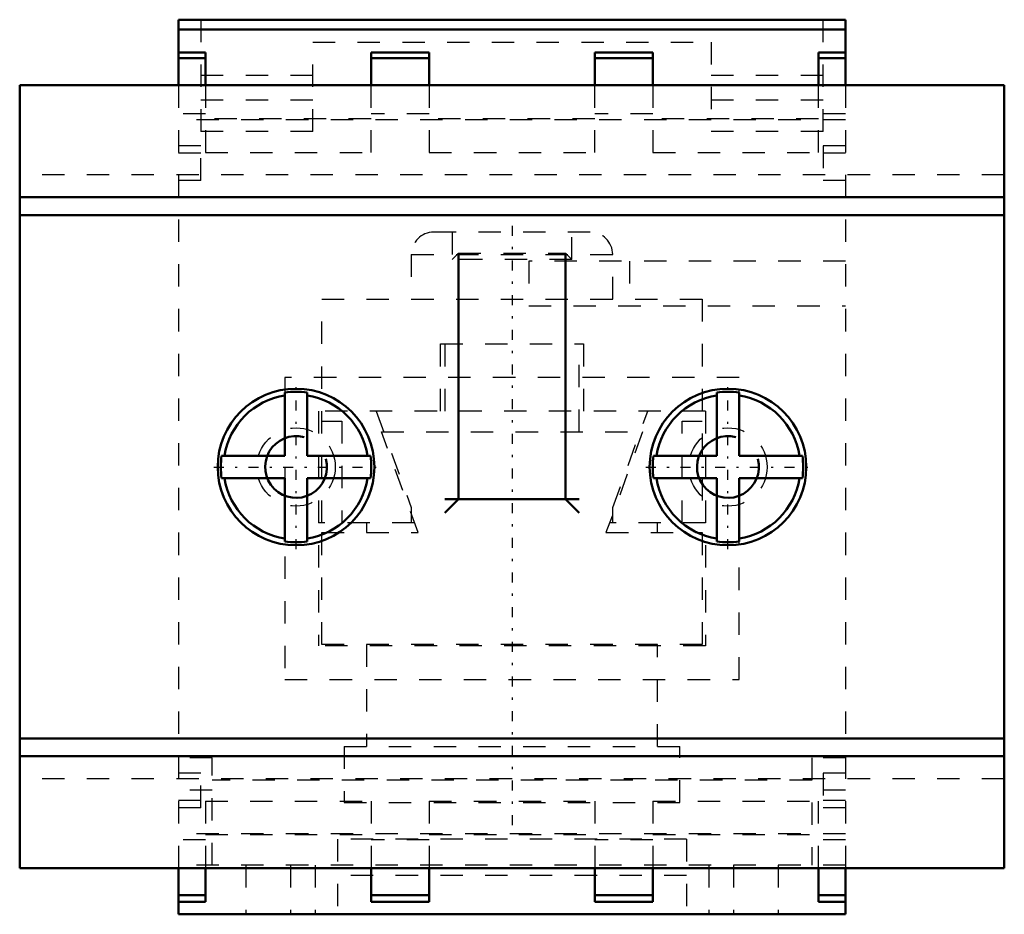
# Model space of a CAD drawing. Header units: millimetres. Extents: x -22 to 22, y -30.5 to 9.5.
import ezdxf

# ---------------------------------------------------------------- set-up
doc = ezdxf.new("R2010")
doc.units = ezdxf.units.MM
doc.linetypes.add('Center', pattern=[1.5, 0.45, -0.5, 0.05, -0.5])
doc.linetypes.add('Dashed', pattern=[2, 1, -1])
for name, color, linetype, lineweight in [('AM_0', 7, 'Continuous', 30), ('AM_10', 7, 'Continuous', 5), ('AM_3', 7, 'Dashed', 5), ('AM_7', 7, 'Center', 5)]:
    doc.layers.add(name, color=color, linetype=linetype, lineweight=lineweight)

msp = doc.modelspace()

# ---------------------------------------------------------------- linework, layer by layer
at = {"layer": 'AM_0', "color": 7, "linetype": 'Continuous', "lineweight": 50}
for p, q in [((-14.9, 9.5), (-14.9, 6.565)), ((14.9, 9.5), (-14.9, 9.5)), ((14.9, 9.5), (14.9, 6.565)), ((14.9, 9.065), (-14.9, 9.065)), ((-13.7, 8.035), (-14.9, 8.035)), ((-13.7, 6.565), (-13.7, 8.035)), ((-3.7, 8.035), (-6.3, 8.035)), ((-6.3, 8.035), (-6.3, 6.565)), ((-3.7, 6.565), (-3.7, 8.035)), ((6.3, 8.035), (3.7, 8.035)), ((3.7, 8.035), (3.7, 6.565)), ((6.3, 6.565), (6.3, 8.035)), ((14.9, 8.035), (13.7, 8.035)), ((13.7, 8.035), (13.7, 6.565)), ((-13.7, 7.775), (-14.9, 7.775)), ((-3.7, 7.775), (-6.3, 7.775)), ((6.3, 7.775), (3.7, 7.775)), ((14.9, 7.775), (13.7, 7.775)), ((-22, 6.565), (-22, -28.435)), ((22, 6.565), (-22, 6.565)), ((22, 6.565), (22, -28.435)), ((22, 1.565), (-22, 1.565)), ((22, 0.765), (-22, 0.765)), ((-10.15, -10), (-10.15, -7.174)), ((-9.15, -7.174), (-9.15, -10)), ((9.15, -10), (9.15, -7.174)), ((10.15, -7.174), (10.15, -10)), ((-12.976, -10), (-10.15, -10)), ((-9.15, -10), (-6.324, -10)), ((6.324, -10), (9.15, -10)), ((10.15, -10), (12.976, -10)), ((-10.15, -11), (-12.976, -11)), ((-10.15, -13.826), (-10.15, -11)), ((-6.324, -11), (-9.15, -11)), ((-9.15, -11), (-9.15, -13.826)), ((9.15, -11), (6.324, -11)), ((9.15, -13.826), (9.15, -11)), ((12.976, -11), (10.15, -11)), ((10.15, -11), (10.15, -13.826)), ((22, -22.635), (-22, -22.635)), ((22, -23.435), (-22, -23.435)), ((22, -28.435), (-22, -28.435)), ((-14.9, -28.435), (-14.9, -30.5)), ((-13.7, -29.935), (-13.7, -28.435)), ((-6.3, -28.435), (-6.3, -29.935)), ((-3.7, -29.935), (-3.7, -28.435)), ((3.7, -28.435), (3.7, -29.935)), ((6.3, -29.935), (6.3, -28.435)), ((13.7, -28.435), (13.7, -29.935)), ((14.9, -28.435), (14.9, -30.5)), ((-13.7, -29.646), (-14.9, -29.646)), ((-3.7, -29.646), (-6.3, -29.646)), ((6.3, -29.646), (3.7, -29.646)), ((14.9, -29.646), (13.7, -29.646)), ((-13.7, -29.935), (-14.9, -29.935)), ((-3.7, -29.935), (-6.3, -29.935)), ((6.3, -29.935), (3.7, -29.935)), ((14.9, -29.935), (13.7, -29.935)), ((14.9, -30.5), (-14.9, -30.5))]:
    msp.add_line(p, q, dxfattribs=at)
for centre in [(-9.65, -10.5), (9.65, -10.5)]:
    msp.add_circle(centre, 3.5, dxfattribs=at)
for centre, radius, start, end in [((-9.65, -10.5), 3.237, 98.885, 171.115), ((-9.65, -10.5), 3.363, 81.4507, 98.5493), ((-9.65, -10.5), 3.237, 8.885, 81.115), ((9.65, -10.5), 3.237, 98.885, 171.115), ((9.65, -10.5), 3.363, 81.4507, 98.5493), ((9.65, -10.5), 3.237, 8.885, 81.115), ((-9.65, -10.5), 3.363, 171.4507, 188.5493), ((-9.65, -10.5), 3.363, 351.4507, 8.5493), ((9.65, -10.5), 3.363, 171.4507, 188.5493), ((9.65, -10.5), 3.363, 351.4507, 8.5493), ((-9.65, -10.5), 3.237, 188.885, 261.115), ((9.65, -10.5), 3.237, 188.885, 261.115), ((9.65, -10.5), 3.237, 278.885, 351.115), ((-9.65, -10.5), 3.237, 278.885, 351.115), ((-9.65, -10.5), 3.363, 261.4507, 278.5493), ((9.65, -10.5), 3.363, 261.4507, 278.5493)]:
    msp.add_arc(centre, radius, start, end, dxfattribs=at)
at = {"layer": 'AM_10', "color": 7, "linetype": 'Continuous', "lineweight": 50}
for p, q in [((-2.386, -0.939), (-2.386, -11.939)), ((2.386, -0.939), (2.386, -11.939)), ((-3, -12.552), (-2.386, -11.939)), ((-3, -11.939), (3, -11.939)), ((3, -12.552), (2.386, -11.939))]:
    msp.add_line(p, q, dxfattribs=at)
for centre in [(-9.65, -10.5), (9.65, -10.5)]:
    msp.add_arc(centre, 1.382, 75, 15, dxfattribs=at)
at = {"layer": 'AM_3', "color": 6, "linetype": 'Dashed', "lineweight": 25}
for p, q in [((-13.9, 9.5), (-13.9, 4.5)), ((13.9, 4.5), (13.9, 9.5)), ((-8.9, 8.5), (8.9, 8.5)), ((-8.9, 4.5), (-8.9, 8.5)), ((8.9, 8.5), (8.9, 4.5)), ((-8.9, 7), (-13.9, 7)), ((13.9, 7), (8.9, 7)), ((-14.9, 6.565), (-14.9, -28.435)), ((-13.7, 6.565), (-13.7, 3.565)), ((-6.3, 3.565), (-6.3, 6.565)), ((-3.7, 6.565), (-3.7, 3.565)), ((3.7, 3.565), (3.7, 6.565)), ((6.3, 6.565), (6.3, 3.565)), ((13.7, 3.565), (13.7, 6.565)), ((14.9, 6.565), (14.9, -28.435)), ((-8.9, 5.9), (-13.9, 5.9)), ((13.9, 5.9), (8.9, 5.9)), ((-13.7, 5.293), (-14.9, 5.293)), ((-3.7, 5.293), (-6.3, 5.293)), ((6.3, 5.293), (3.7, 5.293)), ((14.9, 5.293), (13.7, 5.293)), ((14.9, 5.029), (-14.9, 5.029)), ((-6.3, 5.065), (-13.7, 5.065)), ((3.7, 5.065), (-3.7, 5.065)), ((13.7, 5.065), (6.3, 5.065)), ((-8.9, 4.5), (-13.9, 4.5)), ((13.9, 4.5), (8.9, 4.5)), ((-13.9, 3.865), (-14.9, 3.865)), ((-13.9, 3.539), (-14.9, 3.539)), ((-13.9, 2.315), (-13.9, 3.865)), ((-13.7, 3.565), (-6.3, 3.565)), ((-3.7, 3.565), (3.7, 3.565)), ((6.3, 3.565), (13.7, 3.565)), ((14.9, 3.865), (13.9, 3.865)), ((13.9, 3.865), (13.9, 2.315)), ((14.9, 3.539), (13.9, 3.539)), ((22, 2.565), (-22, 2.565)), ((-13.9, 2.315), (-14.9, 2.315)), ((14.9, 2.315), (13.9, 2.315)), ((-2.675, 0), (-2.675, -1.227)), ((2.675, -1.227), (2.675, 0)), ((3.5, 0), (-3.5, 0)), ((-4.5, -1), (-4.5, -3)), ((-4.5, -1), (4.5, -1)), ((-2.386, -0.939), (-2.675, -1.227)), ((2.675, -1.227), (-2.675, -1.227)), ((-2.386, -0.939), (2.386, -0.939)), ((14.9, -1.3), (0.75, -1.3)), ((0.75, -1.3), (0.75, -3.3)), ((2.675, -1.227), (2.386, -0.939)), ((4.5, -3), (4.5, -1)), ((5.25, -1.3), (5.25, -3.3)), ((-8.5, -13), (-8.5, -3)), ((-8.5, -3), (8.5, -3)), ((8.5, -3), (8.5, -13)), ((0.75, -3.3), (14.9, -3.3)), ((-3.2, -5), (3.2, -5)), ((-3.2, -8), (-3.2, -5)), ((-3, -5), (-3, -8.935)), ((3, -8.935), (3, -5)), ((3.2, -5), (3.2, -8)), ((10.15, -6.5), (-10.15, -6.5)), ((-10.15, -6.5), (-10.15, -20)), ((10.15, -20), (10.15, -6.5)), ((-8.65, -8), (-8.65, -18.5)), ((8.65, -8), (-8.65, -8)), ((-6.07, -8), (-4.5, -12.313)), ((4.5, -12.313), (6.07, -8)), ((8.65, -8), (8.65, -18.5)), ((-8.5, -8.45), (-7.6, -8.45)), ((-7.6, -8.45), (-7.6, -13)), ((7.6, -8.45), (8.5, -8.45)), ((7.6, -13), (7.6, -8.45)), ((-4.2, -13.435), (-5.838, -8.935)), ((-5.838, -8.935), (5.838, -8.935)), ((5.838, -8.935), (4.2, -13.435)), ((-4.5, -12.313), (-4.5, -13)), ((4.5, -13), (4.5, -12.313)), ((-4.358, -13), (-8.65, -13)), ((-6.5, -13), (-6.5, -13.435)), ((8.65, -13), (4.358, -13)), ((6.5, -13.435), (6.5, -13)), ((-8.5, -18.435), (-8.5, -13.435)), ((-8.5, -13.435), (-4.2, -13.435)), ((4.2, -13.435), (8.5, -13.435)), ((8.5, -13.435), (8.5, -18.435)), ((8.5, -18.435), (-8.5, -18.435)), ((-6.5, -18.435), (-6.5, -23)), ((6.5, -23), (6.5, -18.435)), ((8.65, -18.5), (-8.65, -18.5)), ((-10.15, -20), (10.15, -20)), ((-7.5, -23), (-7.5, -25.5)), ((-7.5, -23), (7.5, -23)), ((7.5, -25.5), (7.5, -23)), ((-13.4, -23.5), (-14.9, -23.5)), ((-13.4, -28.3), (-13.4, -23.5)), ((13.4, -23.5), (13.4, -28.3)), ((14.9, -23.5), (13.4, -23.5)), ((-13.9, -24.185), (-14.9, -24.185)), ((-13.9, -25.735), (-13.9, -24.185)), ((14.9, -24.185), (13.9, -24.185)), ((13.9, -24.185), (13.9, -25.735)), ((22, -24.435), (-22, -24.435)), ((13.4, -24.5), (-13.4, -24.5)), ((-13.4, -24.943), (-14.9, -24.943)), ((14.9, -24.943), (13.4, -24.943)), ((-13.9, -25.41), (-14.9, -25.41)), ((-13.7, -25.435), (-6.3, -25.435)), ((-13.7, -25.435), (-13.7, -28.435)), ((-7.5, -25.5), (7.5, -25.5)), ((-6.3, -25.435), (-6.3, -28.435)), ((-3.7, -25.435), (3.7, -25.435)), ((-3.7, -25.435), (-3.7, -28.435)), ((3.7, -25.435), (3.7, -28.435)), ((6.3, -25.435), (13.7, -25.435)), ((6.3, -25.435), (6.3, -28.435)), ((13.7, -28.435), (13.7, -25.435)), ((14.9, -25.41), (13.9, -25.41)), ((-13.9, -25.735), (-14.9, -25.735)), ((14.9, -25.735), (13.9, -25.735)), ((14.9, -26.9), (-14.9, -26.9)), ((-13.7, -27.164), (-14.9, -27.164)), ((-13.7, -26.935), (-6.3, -26.935)), ((-7.8, -27.14), (-7.8, -30.5)), ((7.8, -27.14), (-7.8, -27.14)), ((-3.7, -27.164), (-6.3, -27.164)), ((-3.7, -26.935), (3.7, -26.935)), ((6.3, -27.164), (3.7, -27.164)), ((6.3, -26.935), (13.7, -26.935)), ((7.8, -27.14), (7.8, -30.5)), ((14.9, -27.164), (13.7, -27.164)), ((14.9, -28.3), (-14.9, -28.3)), ((-11.9, -28.3), (-11.9, -30.5)), ((-9.9, -28.3), (-9.9, -30.5)), ((-8.8, -28.3), (-8.8, -30.5)), ((8.8, -28.3), (8.8, -30.5)), ((9.9, -28.3), (9.9, -30.5)), ((11.9, -28.3), (11.9, -30.5)), ((7.8, -28.761), (-7.8, -28.761))]:
    msp.add_line(p, q, dxfattribs=at)
for centre in [(-9.65, -10.5), (9.65, -10.5)]:
    msp.add_circle(centre, 1.75, dxfattribs=at)
for centre, start, end in [((-3.5, -1), 90, 180), ((3.5, -1), 0, 90)]:
    msp.add_arc(centre, 1, start, end, dxfattribs=at)
at = {"layer": 'AM_7', "color": 4, "linetype": 'Center', "lineweight": 25}
for p, q in [((0, 0.289), (0, -26.728)), ((-9.65, -14.175), (-9.65, -6.825)), ((9.65, -14.175), (9.65, -6.825)), ((-13.325, -10.5), (-5.975, -10.5)), ((5.975, -10.5), (13.325, -10.5))]:
    msp.add_line(p, q, dxfattribs=at)

doc.saveas('drawing.dxf')
